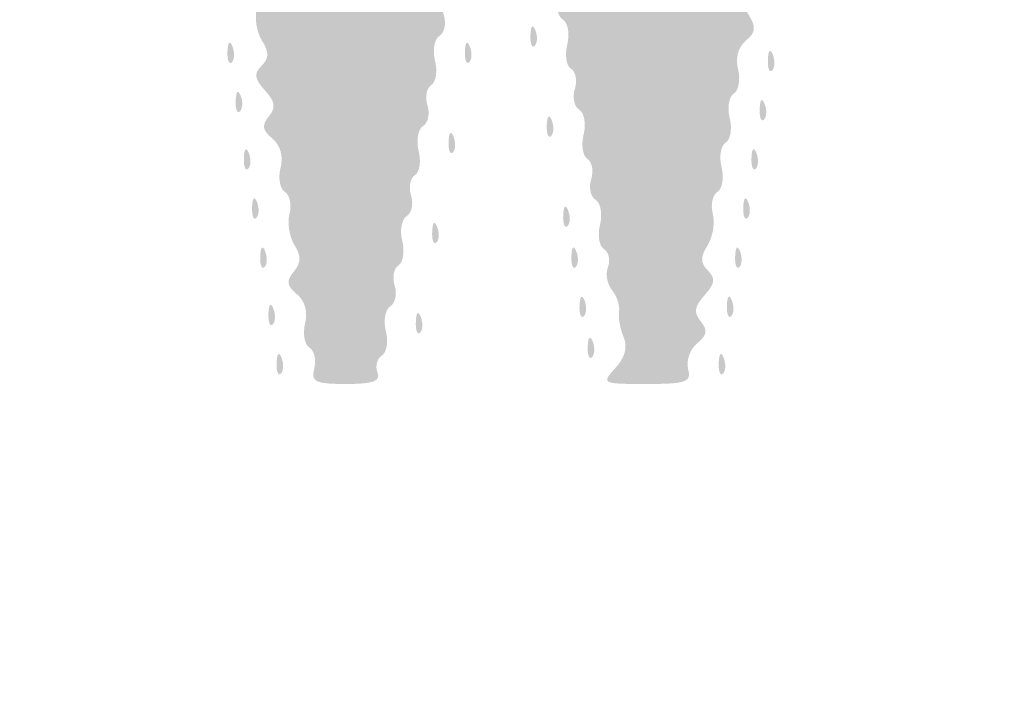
# Model space of a CAD drawing. Header units: inches. Extents: x -0.5 to 0.5, y -0.25 to 0.25.
# Tile 6 of 11: x 0.0116 to 0.122, y -0.0002 to 0.0757. Entities that reach past the tile are written whole.
import ezdxf

# ---------------------------------------------------------------- set-up
doc = ezdxf.new("R2010")
doc.units = ezdxf.units.IN
doc.header["$MEASUREMENT"] = 0

msp = doc.modelspace()

# ---------------------------------------------------------------- hatches: boundary and pattern name
h = msp.add_hatch(color=7)
edge = h.paths.add_edge_path()
edge.add_spline(control_points=[(-0.46522, -0.24908), (-0.47266, -0.2476), (-0.48297, -0.24249), (-0.48681, -0.23839), (-0.49057, -0.23437), (-0.49569, -0.22686), (-0.49702, -0.22339), (-0.49989, -0.21596), (-0.5, -0.2079), (-0.5, 0.00094), (-0.5, 0.2072), (-0.49996, 0.21178), (-0.4982, 0.21866), (-0.49593, 0.22754), (-0.4931, 0.23237), (-0.48643, 0.23873), (-0.48005, 0.24482), (-0.47723, 0.24635), (-0.46815, 0.24868), (-0.46129, 0.25043), (-0.45375, 0.25046), (0.00074, 0.25046)], knot_values=[0, 0, 0, 0, 1, 1, 1, 2, 2, 2, 3, 3, 3, 4, 4, 4, 5, 5, 5, 6, 6, 6, 7, 7, 7, 7], degree=3, periodic=0)
edge.add_line((0.00074, 0.25046), (0.46265, 0.25046))
edge.add_line((0.46265, 0.25046), (0.46917, 0.24853))
edge.add_spline(control_points=[(0.46917, 0.24853), (0.4773, 0.24613), (0.48082, 0.24409), (0.48697, 0.23816), (0.49323, 0.23214), (0.49598, 0.22736), (0.4982, 0.21866), (0.49996, 0.21178), (0.5, 0.2072), (0.5, 0.00108), (0.5, -0.14844), (0.49971, -0.21123), (0.49899, -0.21552), (0.497, -0.22734), (0.4885, -0.23878), (0.47725, -0.24478), (0.46574, -0.25092), (0.50412, -0.25047), (-0.00077, -0.25037), (-0.37541, -0.2503), (-0.46028, -0.25007), (-0.46522, -0.24908)], knot_values=[0, 0, 0, 0, 1, 1, 1, 2, 2, 2, 3, 3, 3, 4, 4, 4, 5, 5, 5, 6, 6, 6, 7, 7, 7, 7], degree=3, periodic=0)
edge = h.paths.add_edge_path(flags=0)
edge.add_spline(control_points=[(0.46463, -0.24729), (0.47266, -0.24575), (0.48109, -0.24159), (0.48619, -0.23664), (0.49125, -0.23173), (0.49595, -0.22268), (0.49715, -0.21552), (0.49787, -0.21123), (0.49817, -0.14844), (0.49817, 0.00108), (0.49817, 0.2072), (0.49813, 0.21178), (0.49637, 0.21866), (0.49422, 0.22705), (0.49138, 0.23217), (0.48605, 0.23724), (0.48079, 0.24226), (0.47697, 0.2444), (0.46917, 0.2467)], knot_values=[0, 0, 0, 0, 1, 1, 1, 2, 2, 2, 3, 3, 3, 4, 4, 4, 5, 5, 5, 6, 6, 6, 6], degree=3, periodic=0)
edge.add_line((0.46917, 0.2467), (0.46265, 0.24862))
edge.add_line((0.46265, 0.24862), (0.00074, 0.24862))
edge.add_spline(control_points=[(0.00074, 0.24862), (-0.45375, 0.24862), (-0.46129, 0.2486), (-0.46815, 0.24684), (-0.47691, 0.2446), (-0.47991, 0.24304), (-0.48544, 0.23788), (-0.4912, 0.23248), (-0.49416, 0.22728), (-0.49637, 0.21866), (-0.49813, 0.21178), (-0.49817, 0.2072), (-0.49817, 0.00094), (-0.49817, -0.2079), (-0.49806, -0.21596), (-0.49519, -0.22339), (-0.49403, -0.2264), (-0.48897, -0.23406), (-0.48589, -0.23748), (-0.48296, -0.24073), (-0.47204, -0.24589), (-0.46522, -0.24725), (-0.46028, -0.24823), (-0.37541, -0.24847), (-0.00077, -0.24854), (0.39723, -0.24861), (0.45856, -0.24845), (0.46463, -0.24729)], knot_values=[0, 0, 0, 0, 1, 1, 1, 2, 2, 2, 3, 3, 3, 4, 4, 4, 5, 5, 5, 6, 6, 6, 7, 7, 7, 8, 8, 8, 9, 9, 9, 9], degree=3, periodic=0)
h = msp.add_hatch(color=7)
edge = h.paths.add_edge_path()
edge.add_spline(control_points=[(0.04466, 0.03659), (0.04491, 0.03755), (0.04466, 0.0386), (0.04411, 0.03894), (0.04356, 0.03928), (0.04335, 0.0405), (0.04363, 0.04164), (0.04396, 0.04294), (0.04361, 0.04416), (0.04271, 0.04491), (0.04156, 0.04587), (0.04149, 0.04639), (0.04236, 0.04744), (0.04319, 0.04844), (0.04321, 0.04919), (0.04243, 0.05043), (0.04187, 0.05134), (0.04162, 0.05291), (0.04188, 0.05392), (0.04215, 0.05493), (0.04191, 0.05603), (0.04136, 0.05637), (0.04081, 0.05671), (0.04059, 0.05793), (0.04088, 0.05907), (0.04121, 0.06037), (0.04086, 0.0616), (0.03996, 0.06235), (0.03884, 0.06327), (0.03875, 0.06384), (0.03956, 0.06482), (0.04038, 0.0658), (0.04028, 0.06647), (0.03913, 0.06774), (0.03796, 0.06903), (0.03788, 0.06962), (0.03875, 0.07049), (0.0396, 0.07134), (0.03961, 0.07201), (0.0388, 0.07331), (0.03821, 0.07425), (0.03795, 0.07584), (0.03821, 0.07685), (0.03848, 0.07787), (0.03824, 0.07897), (0.03769, 0.07931), (0.03714, 0.07965), (0.03692, 0.08086), (0.03721, 0.08201), (0.03753, 0.08328), (0.0372, 0.08453), (0.03634, 0.08524), (0.03524, 0.08615), (0.03517, 0.08675), (0.036, 0.08808), (0.03678, 0.08934), (0.03678, 0.09007), (0.03599, 0.09103), (0.03541, 0.09173), (0.03516, 0.09316), (0.03544, 0.09421), (0.03571, 0.09526), (0.03549, 0.0964), (0.03494, 0.09674), (0.03439, 0.09708), (0.03417, 0.09829), (0.03446, 0.09944), (0.03478, 0.10071), (0.03444, 0.10196), (0.03359, 0.10267), (0.03249, 0.10358), (0.03242, 0.10419), (0.03324, 0.10551), (0.03403, 0.10677), (0.03403, 0.10751), (0.03324, 0.10846), (0.03266, 0.10916), (0.03241, 0.11059), (0.03269, 0.11164), (0.03296, 0.11269), (0.03274, 0.11383), (0.03219, 0.11417), (0.03164, 0.11451), (0.03142, 0.11573), (0.03171, 0.11687), (0.03203, 0.11814), (0.03169, 0.11939), (0.03083, 0.1201), (0.02974, 0.12101), (0.02966, 0.12162), (0.03049, 0.12294), (0.03128, 0.1242), (0.03128, 0.12494), (0.03049, 0.12589), (0.02991, 0.12659), (0.02966, 0.12802), (0.02993, 0.12907), (0.03021, 0.13012), (0.02998, 0.13126), (0.02943, 0.1316), (0.02888, 0.13194), (0.02867, 0.13316), (0.02895, 0.1343), (0.02928, 0.13558), (0.02894, 0.13682), (0.02808, 0.13753), (0.02698, 0.13845), (0.02691, 0.13904), (0.02775, 0.14039), (0.02861, 0.14177), (0.02849, 0.14246), (0.02711, 0.14399), (0.02541, 0.14586), (0.02542, 0.14587), (0.03002, 0.14587), (0.03508, 0.14587), (0.03691, 0.14458), (0.03612, 0.14157), (0.03585, 0.14052), (0.03607, 0.13938), (0.03662, 0.13904), (0.03717, 0.1387), (0.03738, 0.13746), (0.03708, 0.13628), (0.03679, 0.13511), (0.037, 0.13387), (0.03754, 0.13353), (0.03809, 0.13319), (0.0383, 0.13198), (0.03802, 0.13084), (0.0377, 0.12956), (0.03803, 0.12832), (0.03889, 0.12761), (0.03999, 0.1267), (0.04006, 0.12609), (0.03923, 0.12477), (0.03844, 0.1235), (0.03845, 0.12277), (0.03924, 0.12182), (0.03982, 0.12112), (0.04007, 0.11969), (0.03979, 0.11863), (0.03951, 0.11758), (0.03974, 0.11644), (0.04029, 0.1161), (0.04084, 0.11576), (0.04106, 0.11455), (0.04077, 0.11341), (0.04045, 0.11213), (0.04079, 0.11089), (0.04164, 0.11017), (0.04274, 0.10926), (0.04281, 0.10866), (0.04199, 0.10734), (0.0412, 0.10607), (0.0412, 0.10534), (0.04199, 0.10438), (0.04257, 0.10369), (0.04282, 0.10225), (0.04254, 0.1012), (0.04227, 0.10015), (0.04249, 0.09901), (0.04304, 0.09867), (0.04359, 0.09833), (0.0438, 0.09709), (0.04351, 0.09592), (0.04321, 0.09474), (0.04342, 0.0935), (0.04397, 0.09316), (0.04451, 0.09282), (0.04473, 0.09163), (0.04445, 0.09052), (0.04409, 0.08909), (0.04464, 0.08783), (0.04628, 0.08628)], knot_values=[0, 0, 0, 0, 1, 1, 1, 2, 2, 2, 3, 3, 3, 4, 4, 4, 5, 5, 5, 6, 6, 6, 7, 7, 7, 8, 8, 8, 9, 9, 9, 10, 10, 10, 11, 11, 11, 12, 12, 12, 13, 13, 13, 14, 14, 14, 15, 15, 15, 16, 16, 16, 17, 17, 17, 18, 18, 18, 19, 19, 19, 20, 20, 20, 21, 21, 21, 22, 22, 22, 23, 23, 23, 24, 24, 24, 25, 25, 25, 26, 26, 26, 27, 27, 27, 28, 28, 28, 29, 29, 29, 30, 30, 30, 31, 31, 31, 32, 32, 32, 33, 33, 33, 34, 34, 34, 35, 35, 35, 36, 36, 36, 37, 37, 37, 38, 38, 38, 39, 39, 39, 40, 40, 40, 41, 41, 41, 42, 42, 42, 43, 43, 43, 44, 44, 44, 45, 45, 45, 46, 46, 46, 47, 47, 47, 48, 48, 48, 49, 49, 49, 50, 50, 50, 51, 51, 51, 52, 52, 52, 53, 53, 53, 54, 54, 54, 55, 55, 55, 56, 56, 56, 57, 57, 57, 58, 58, 58, 58], degree=3, periodic=0)
edge.add_line((0.04628, 0.08628), (0.04862, 0.08408))
edge.add_line((0.04862, 0.08408), (0.05093, 0.08625))
edge.add_spline(control_points=[(0.05093, 0.08625), (0.05235, 0.08758), (0.05304, 0.08902), (0.05272, 0.09), (0.05245, 0.09087), (0.05268, 0.09187), (0.05325, 0.09222), (0.05381, 0.09257), (0.05404, 0.09382), (0.05374, 0.095), (0.05345, 0.09617), (0.05365, 0.09741), (0.05419, 0.09774), (0.05473, 0.09808), (0.05493, 0.09898), (0.05463, 0.09975), (0.05434, 0.10052), (0.05456, 0.10171), (0.05513, 0.1024), (0.0557, 0.10308), (0.05593, 0.10426), (0.05565, 0.105), (0.05536, 0.10575), (0.05555, 0.10663), (0.05608, 0.10695), (0.0566, 0.10727), (0.05679, 0.1085), (0.05649, 0.10968), (0.0562, 0.11085), (0.05639, 0.11208), (0.05691, 0.11241), (0.05744, 0.11273), (0.05763, 0.11375), (0.05734, 0.11468), (0.05705, 0.1156), (0.05727, 0.11665), (0.05784, 0.117), (0.0584, 0.11735), (0.05862, 0.11859), (0.05833, 0.11977), (0.05803, 0.12094), (0.05823, 0.12218), (0.05877, 0.12251), (0.05932, 0.12285), (0.05952, 0.12375), (0.05922, 0.12452), (0.05893, 0.12529), (0.05915, 0.12648), (0.05972, 0.12717), (0.06029, 0.12786), (0.06052, 0.12903), (0.06023, 0.12978), (0.05995, 0.13052), (0.06014, 0.1314), (0.06066, 0.13172), (0.06119, 0.13205), (0.06138, 0.13327), (0.06108, 0.13445), (0.06079, 0.13562), (0.06099, 0.13686), (0.06154, 0.1372), (0.06209, 0.13754), (0.06234, 0.1386), (0.06209, 0.13955), (0.06184, 0.1405), (0.06205, 0.14154), (0.06255, 0.14185), (0.06305, 0.14216), (0.06326, 0.14319), (0.06301, 0.14414), (0.06265, 0.14552), (0.06306, 0.14587), (0.065, 0.14587), (0.06767, 0.14587), (0.07002, 0.14312), (0.06919, 0.14095), (0.06891, 0.14023), (0.06912, 0.13936), (0.06967, 0.13903), (0.07021, 0.13869), (0.07041, 0.13746), (0.07011, 0.13628), (0.06982, 0.13511), (0.07002, 0.13387), (0.07057, 0.13353), (0.07112, 0.13319), (0.07132, 0.13195), (0.07103, 0.13078), (0.07073, 0.1296), (0.07096, 0.12835), (0.07152, 0.128), (0.07209, 0.12765), (0.07231, 0.12661), (0.07202, 0.12569), (0.07173, 0.12476), (0.07192, 0.12374), (0.07244, 0.12342), (0.07297, 0.12309), (0.07316, 0.12186), (0.07286, 0.12069), (0.07257, 0.11951), (0.07278, 0.11827), (0.07332, 0.11793), (0.07387, 0.1176), (0.07408, 0.11636), (0.07378, 0.11518), (0.07349, 0.11401), (0.07367, 0.11278), (0.0742, 0.11246), (0.07472, 0.11213), (0.07491, 0.11126), (0.07463, 0.11051), (0.07434, 0.10976), (0.07457, 0.10859), (0.07514, 0.1079), (0.07571, 0.10722), (0.07592, 0.10598), (0.0756, 0.10515), (0.07528, 0.10432), (0.07549, 0.10308), (0.07606, 0.1024), (0.07663, 0.10171), (0.07685, 0.10052), (0.07656, 0.09975), (0.07626, 0.09898), (0.07646, 0.09808), (0.07701, 0.09774), (0.07755, 0.09741), (0.07775, 0.09617), (0.07745, 0.095), (0.07716, 0.09382), (0.07738, 0.09257), (0.07794, 0.09222), (0.07851, 0.09187), (0.07871, 0.09076), (0.07839, 0.08975), (0.078, 0.08852), (0.0785, 0.08718), (0.0799, 0.08569)], knot_values=[0, 0, 0, 0, 1, 1, 1, 2, 2, 2, 3, 3, 3, 4, 4, 4, 5, 5, 5, 6, 6, 6, 7, 7, 7, 8, 8, 8, 9, 9, 9, 10, 10, 10, 11, 11, 11, 12, 12, 12, 13, 13, 13, 14, 14, 14, 15, 15, 15, 16, 16, 16, 17, 17, 17, 18, 18, 18, 19, 19, 19, 20, 20, 20, 21, 21, 21, 22, 22, 22, 23, 23, 23, 24, 24, 24, 25, 25, 25, 26, 26, 26, 27, 27, 27, 28, 28, 28, 29, 29, 29, 30, 30, 30, 31, 31, 31, 32, 32, 32, 33, 33, 33, 34, 34, 34, 35, 35, 35, 36, 36, 36, 37, 37, 37, 38, 38, 38, 39, 39, 39, 40, 40, 40, 41, 41, 41, 42, 42, 42, 43, 43, 43, 44, 44, 44, 45, 45, 45, 46, 46, 46, 46], degree=3, periodic=0)
edge.add_line((0.0799, 0.08569), (0.08199, 0.08347))
edge.add_line((0.08199, 0.08347), (0.08462, 0.08599))
edge.add_spline(control_points=[(0.08462, 0.08599), (0.0865, 0.08779), (0.0871, 0.08908), (0.08674, 0.09053), (0.08646, 0.09164), (0.08668, 0.09282), (0.08723, 0.09316), (0.08777, 0.0935), (0.08798, 0.09474), (0.08769, 0.09592), (0.08739, 0.09709), (0.0876, 0.09833), (0.08814, 0.09867), (0.08869, 0.09901), (0.0889, 0.10024), (0.0886, 0.10142), (0.08831, 0.1026), (0.08851, 0.10383), (0.08906, 0.10417), (0.08961, 0.10451), (0.08982, 0.10575), (0.08952, 0.10692), (0.08923, 0.1081), (0.08943, 0.10934), (0.08998, 0.10968), (0.09053, 0.11002), (0.09073, 0.11125), (0.09044, 0.11243), (0.09014, 0.1136), (0.09035, 0.11484), (0.0909, 0.11518), (0.09144, 0.11552), (0.09165, 0.11676), (0.09136, 0.11793), (0.09106, 0.11911), (0.09127, 0.12035), (0.09181, 0.12069), (0.09236, 0.12102), (0.09257, 0.12226), (0.09227, 0.12344), (0.09198, 0.12461), (0.09218, 0.12585), (0.09273, 0.12619), (0.09328, 0.12653), (0.09349, 0.12777), (0.09319, 0.12894), (0.0929, 0.13012), (0.0931, 0.13136), (0.09365, 0.1317), (0.0942, 0.13203), (0.0944, 0.13327), (0.09411, 0.13445), (0.09381, 0.13562), (0.09402, 0.13686), (0.09457, 0.1372), (0.09512, 0.13754), (0.09537, 0.1386), (0.09512, 0.13955), (0.09487, 0.1405), (0.09514, 0.14231), (0.09573, 0.14357), (0.09655, 0.14535), (0.09748, 0.14586), (0.0999, 0.14586), (0.10395, 0.14587), (0.10603, 0.1434), (0.10393, 0.14107), (0.10283, 0.13985), (0.10274, 0.13919), (0.10355, 0.13821), (0.10437, 0.13723), (0.10428, 0.13666), (0.10316, 0.13574), (0.10226, 0.13499), (0.10191, 0.13376), (0.10224, 0.13246), (0.10252, 0.13132), (0.10231, 0.13011), (0.10176, 0.12977), (0.10122, 0.12943), (0.10101, 0.1282), (0.10131, 0.12702), (0.1016, 0.12584), (0.10139, 0.1246), (0.10084, 0.12426), (0.10029, 0.12392), (0.10006, 0.12282), (0.10032, 0.12181), (0.10058, 0.1208), (0.10032, 0.1192), (0.09974, 0.11827), (0.09892, 0.11696), (0.09893, 0.1163), (0.09978, 0.11545), (0.10065, 0.11458), (0.10057, 0.11398), (0.0994, 0.11269), (0.09826, 0.11142), (0.09816, 0.11075), (0.09897, 0.10977), (0.09978, 0.10879), (0.09969, 0.10822), (0.09858, 0.1073), (0.09767, 0.10655), (0.09733, 0.10532), (0.09765, 0.10402), (0.09794, 0.10288), (0.09772, 0.10167), (0.09718, 0.10133), (0.09663, 0.10099), (0.09642, 0.09976), (0.09672, 0.09858), (0.09701, 0.0974), (0.09681, 0.09617), (0.09626, 0.09583), (0.09571, 0.09549), (0.09551, 0.09425), (0.0958, 0.09308), (0.0961, 0.0919), (0.09589, 0.09066), (0.09534, 0.09032), (0.09479, 0.08998), (0.09459, 0.08875), (0.09488, 0.08757), (0.09518, 0.0864), (0.09497, 0.08516), (0.09442, 0.08482), (0.09387, 0.08447), (0.09364, 0.08334), (0.09392, 0.08228), (0.09419, 0.08123), (0.09394, 0.0798), (0.09337, 0.0791), (0.09257, 0.07815), (0.09257, 0.07741), (0.09336, 0.07615), (0.09419, 0.07483), (0.09412, 0.07422), (0.09302, 0.07331), (0.09216, 0.0726), (0.09183, 0.07136), (0.09215, 0.07008), (0.09243, 0.06894), (0.09222, 0.06773), (0.09167, 0.06739), (0.09112, 0.06705), (0.09092, 0.06581), (0.09121, 0.06464), (0.09151, 0.06346), (0.0913, 0.06222), (0.09075, 0.06188), (0.09021, 0.06154), (0.09, 0.06031), (0.0903, 0.05913), (0.09059, 0.05795), (0.09038, 0.05671), (0.08983, 0.05637), (0.08928, 0.05603), (0.08905, 0.05493), (0.08931, 0.05392), (0.08958, 0.05291), (0.08931, 0.05131), (0.08873, 0.05038), (0.08791, 0.04907), (0.08792, 0.04841), (0.08877, 0.04756), (0.08964, 0.04669), (0.08956, 0.04609), (0.08839, 0.0448), (0.08725, 0.04353), (0.08715, 0.04286), (0.08796, 0.04188), (0.08877, 0.0409), (0.08868, 0.04033), (0.08756, 0.03941), (0.08676, 0.03874), (0.08631, 0.03745), (0.08655, 0.03653), (0.08693, 0.03507), (0.08636, 0.03486), (0.08188, 0.03486), (0.07687, 0.03486), (0.07681, 0.03489), (0.07841, 0.03666), (0.07949, 0.03785), (0.0798, 0.03902), (0.07932, 0.0401), (0.07893, 0.04101), (0.0787, 0.04229), (0.07881, 0.04296), (0.07892, 0.04363), (0.07857, 0.04471), (0.07802, 0.04536), (0.07748, 0.04602), (0.07727, 0.04719), (0.07757, 0.04796), (0.07787, 0.04873), (0.07766, 0.04963), (0.07712, 0.04996), (0.07658, 0.0503), (0.07638, 0.05153), (0.07668, 0.05271), (0.07697, 0.05388), (0.07675, 0.05513), (0.07618, 0.05548), (0.07562, 0.05583), (0.07539, 0.05687), (0.07569, 0.0578), (0.07598, 0.05872), (0.07579, 0.05975), (0.07526, 0.06007), (0.07474, 0.0604), (0.07455, 0.06162), (0.07484, 0.0628), (0.07514, 0.06398), (0.07491, 0.06522), (0.07435, 0.06557), (0.07378, 0.06592), (0.07356, 0.06697), (0.07385, 0.06789), (0.07415, 0.06881), (0.07396, 0.06984), (0.07343, 0.07016), (0.0729, 0.07049), (0.07271, 0.07172), (0.07301, 0.07289), (0.0733, 0.07407), (0.07308, 0.07532), (0.07251, 0.07567), (0.07195, 0.07602), (0.07173, 0.07706), (0.07202, 0.07798), (0.07231, 0.07891), (0.07211, 0.07994), (0.07156, 0.08028), (0.07101, 0.08061), (0.07082, 0.08168), (0.07112, 0.08264), (0.07143, 0.0836), (0.07135, 0.08491), (0.07095, 0.08554), (0.07055, 0.08618), (0.07015, 0.08786), (0.07008, 0.08928), (0.07, 0.0907), (0.06899, 0.09287), (0.06783, 0.0941)], knot_values=[0, 0, 0, 0, 1, 1, 1, 2, 2, 2, 3, 3, 3, 4, 4, 4, 5, 5, 5, 6, 6, 6, 7, 7, 7, 8, 8, 8, 9, 9, 9, 10, 10, 10, 11, 11, 11, 12, 12, 12, 13, 13, 13, 14, 14, 14, 15, 15, 15, 16, 16, 16, 17, 17, 17, 18, 18, 18, 19, 19, 19, 20, 20, 20, 21, 21, 21, 22, 22, 22, 23, 23, 23, 24, 24, 24, 25, 25, 25, 26, 26, 26, 27, 27, 27, 28, 28, 28, 29, 29, 29, 30, 30, 30, 31, 31, 31, 32, 32, 32, 33, 33, 33, 34, 34, 34, 35, 35, 35, 36, 36, 36, 37, 37, 37, 38, 38, 38, 39, 39, 39, 40, 40, 40, 41, 41, 41, 42, 42, 42, 43, 43, 43, 44, 44, 44, 45, 45, 45, 46, 46, 46, 47, 47, 47, 48, 48, 48, 49, 49, 49, 50, 50, 50, 51, 51, 51, 52, 52, 52, 53, 53, 53, 54, 54, 54, 55, 55, 55, 56, 56, 56, 57, 57, 57, 58, 58, 58, 59, 59, 59, 60, 60, 60, 61, 61, 61, 62, 62, 62, 63, 63, 63, 64, 64, 64, 65, 65, 65, 66, 66, 66, 67, 67, 67, 68, 68, 68, 69, 69, 69, 70, 70, 70, 71, 71, 71, 72, 72, 72, 73, 73, 73, 74, 74, 74, 75, 75, 75, 76, 76, 76, 77, 77, 77, 78, 78, 78, 79, 79, 79, 80, 80, 80, 81, 81, 81, 82, 82, 82, 82], degree=3, periodic=0)
edge.add_line((0.06783, 0.0941), (0.06573, 0.09634))
edge.add_line((0.06573, 0.09634), (0.06359, 0.09433))
edge.add_spline(control_points=[(0.06359, 0.09433), (0.06229, 0.09311), (0.06165, 0.0917), (0.06196, 0.09073), (0.06223, 0.08986), (0.06201, 0.08887), (0.06147, 0.08853), (0.06092, 0.08819), (0.06072, 0.08716), (0.06101, 0.08624), (0.0613, 0.08531), (0.06108, 0.08427), (0.06051, 0.08392), (0.05995, 0.08357), (0.05973, 0.08232), (0.06002, 0.08115), (0.06032, 0.07997), (0.06013, 0.07875), (0.0596, 0.07842), (0.05907, 0.07809), (0.05888, 0.07707), (0.05917, 0.07615), (0.05947, 0.07522), (0.05924, 0.07418), (0.05868, 0.07383), (0.05811, 0.07348), (0.05789, 0.07223), (0.05819, 0.07106), (0.05848, 0.06988), (0.05829, 0.06865), (0.05776, 0.06833), (0.05724, 0.068), (0.05705, 0.06698), (0.05734, 0.06606), (0.05763, 0.06513), (0.05741, 0.06409), (0.05684, 0.06374), (0.05628, 0.06339), (0.05606, 0.06214), (0.05635, 0.06097), (0.05665, 0.05979), (0.05646, 0.05856), (0.05593, 0.05824), (0.0554, 0.05791), (0.05521, 0.05689), (0.0555, 0.05596), (0.0558, 0.05504), (0.05557, 0.054), (0.05501, 0.05365), (0.05444, 0.0533), (0.05422, 0.05205), (0.05452, 0.05087), (0.05481, 0.0497), (0.05462, 0.04847), (0.05409, 0.04814), (0.05357, 0.04782), (0.05338, 0.0468), (0.05367, 0.04587), (0.05396, 0.04495), (0.05374, 0.0439), (0.05317, 0.04356), (0.05261, 0.04321), (0.05239, 0.04196), (0.05268, 0.04078), (0.05298, 0.03961), (0.05278, 0.03837), (0.05223, 0.03804), (0.05169, 0.0377), (0.05147, 0.03685), (0.05174, 0.03615), (0.05212, 0.03517), (0.05128, 0.03486), (0.04822, 0.03486), (0.04474, 0.03486), (0.04427, 0.03509), (0.04466, 0.03659)], knot_values=[0, 0, 0, 0, 1, 1, 1, 2, 2, 2, 3, 3, 3, 4, 4, 4, 5, 5, 5, 6, 6, 6, 7, 7, 7, 8, 8, 8, 9, 9, 9, 10, 10, 10, 11, 11, 11, 12, 12, 12, 13, 13, 13, 14, 14, 14, 15, 15, 15, 16, 16, 16, 17, 17, 17, 18, 18, 18, 19, 19, 19, 20, 20, 20, 21, 21, 21, 22, 22, 22, 23, 23, 23, 24, 24, 24, 25, 25, 25, 25], degree=3, periodic=0)
h = msp.add_hatch(color=7)
edge = h.paths.add_edge_path()
edge.add_spline(control_points=[(0.06888, 0.07393), (0.06892, 0.075), (0.06914, 0.07522), (0.06943, 0.07448), (0.0697, 0.07382), (0.06967, 0.07303), (0.06936, 0.07273), (0.06906, 0.07242), (0.06884, 0.07296), (0.06888, 0.07393)], knot_values=[0, 0, 0, 0, 1, 1, 1, 2, 2, 2, 3, 3, 3, 3], degree=3, periodic=0)
h = msp.add_hatch(color=7)
edge = h.paths.add_edge_path()
edge.add_spline(control_points=[(0.03493, 0.07209), (0.03498, 0.07316), (0.0352, 0.07338), (0.03549, 0.07265), (0.03575, 0.07199), (0.03572, 0.0712), (0.03542, 0.07089), (0.03511, 0.07059), (0.03489, 0.07113), (0.03493, 0.07209)], knot_values=[0, 0, 0, 0, 1, 1, 1, 2, 2, 2, 3, 3, 3, 3], degree=3, periodic=0)
h = msp.add_hatch(color=7)
edge = h.paths.add_edge_path()
edge.add_spline(control_points=[(0.06154, 0.07209), (0.06158, 0.07316), (0.0618, 0.07338), (0.06209, 0.07265), (0.06236, 0.07199), (0.06233, 0.0712), (0.06202, 0.07089), (0.06172, 0.07059), (0.0615, 0.07113), (0.06154, 0.07209)], knot_values=[0, 0, 0, 0, 1, 1, 1, 2, 2, 2, 3, 3, 3, 3], degree=3, periodic=0)
h = msp.add_hatch(color=7)
edge = h.paths.add_edge_path()
edge.add_spline(control_points=[(0.09549, 0.07118), (0.09553, 0.07225), (0.09575, 0.07246), (0.09604, 0.07173), (0.0963, 0.07107), (0.09627, 0.07028), (0.09597, 0.06997), (0.09566, 0.06967), (0.09545, 0.07021), (0.09549, 0.07118)], knot_values=[0, 0, 0, 0, 1, 1, 1, 2, 2, 2, 3, 3, 3, 3], degree=3, periodic=0)
h = msp.add_hatch(color=7)
edge = h.paths.add_edge_path()
edge.add_spline(control_points=[(0.03585, 0.06659), (0.0359, 0.06766), (0.03611, 0.06788), (0.03641, 0.06714), (0.03667, 0.06648), (0.03664, 0.06569), (0.03633, 0.06539), (0.03603, 0.06508), (0.03581, 0.06562), (0.03585, 0.06659)], knot_values=[0, 0, 0, 0, 1, 1, 1, 2, 2, 2, 3, 3, 3, 3], degree=3, periodic=0)
h = msp.add_hatch(color=7)
edge = h.paths.add_edge_path()
edge.add_spline(control_points=[(0.09457, 0.06567), (0.09461, 0.06674), (0.09483, 0.06696), (0.09512, 0.06623), (0.09539, 0.06556), (0.09535, 0.06477), (0.09505, 0.06447), (0.09474, 0.06416), (0.09453, 0.06471), (0.09457, 0.06567)], knot_values=[0, 0, 0, 0, 1, 1, 1, 2, 2, 2, 3, 3, 3, 3], degree=3, periodic=0)
h = msp.add_hatch(color=7)
edge = h.paths.add_edge_path()
edge.add_spline(control_points=[(0.07071, 0.06384), (0.07076, 0.06491), (0.07098, 0.06512), (0.07127, 0.06439), (0.07153, 0.06373), (0.0715, 0.06294), (0.0712, 0.06263), (0.07089, 0.06233), (0.07067, 0.06287), (0.07071, 0.06384)], knot_values=[0, 0, 0, 0, 1, 1, 1, 2, 2, 2, 3, 3, 3, 3], degree=3, periodic=0)
h = msp.add_hatch(color=7)
edge = h.paths.add_edge_path()
edge.add_spline(control_points=[(0.05971, 0.062), (0.05975, 0.06307), (0.05997, 0.06329), (0.06026, 0.06256), (0.06052, 0.0619), (0.06049, 0.0611), (0.06019, 0.0608), (0.05988, 0.06049), (0.05967, 0.06104), (0.05971, 0.062)], knot_values=[0, 0, 0, 0, 1, 1, 1, 2, 2, 2, 3, 3, 3, 3], degree=3, periodic=0)
h = msp.add_hatch(color=7)
edge = h.paths.add_edge_path()
edge.add_spline(control_points=[(0.03677, 0.06017), (0.03681, 0.06124), (0.03703, 0.06145), (0.03732, 0.06072), (0.03759, 0.06006), (0.03756, 0.05927), (0.03725, 0.05896), (0.03695, 0.05866), (0.03673, 0.0592), (0.03677, 0.06017)], knot_values=[0, 0, 0, 0, 1, 1, 1, 2, 2, 2, 3, 3, 3, 3], degree=3, periodic=0)
h = msp.add_hatch(color=7)
edge = h.paths.add_edge_path()
edge.add_spline(control_points=[(0.09365, 0.06017), (0.09369, 0.06124), (0.09391, 0.06145), (0.0942, 0.06072), (0.09447, 0.06006), (0.09444, 0.05927), (0.09413, 0.05896), (0.09383, 0.05866), (0.09361, 0.0592), (0.09365, 0.06017)], knot_values=[0, 0, 0, 0, 1, 1, 1, 2, 2, 2, 3, 3, 3, 3], degree=3, periodic=0)
h = msp.add_hatch(color=7)
edge = h.paths.add_edge_path()
edge.add_spline(control_points=[(0.03769, 0.05466), (0.03773, 0.05573), (0.03795, 0.05595), (0.03824, 0.05522), (0.03851, 0.05456), (0.03847, 0.05376), (0.03817, 0.05346), (0.03786, 0.05315), (0.03765, 0.0537), (0.03769, 0.05466)], knot_values=[0, 0, 0, 0, 1, 1, 1, 2, 2, 2, 3, 3, 3, 3], degree=3, periodic=0)
h = msp.add_hatch(color=7)
edge = h.paths.add_edge_path()
edge.add_spline(control_points=[(0.09273, 0.05466), (0.09278, 0.05573), (0.09299, 0.05595), (0.09329, 0.05522), (0.09355, 0.05456), (0.09352, 0.05376), (0.09321, 0.05346), (0.09291, 0.05315), (0.09269, 0.0537), (0.09273, 0.05466)], knot_values=[0, 0, 0, 0, 1, 1, 1, 2, 2, 2, 3, 3, 3, 3], degree=3, periodic=0)
h = msp.add_hatch(color=7)
edge = h.paths.add_edge_path()
edge.add_spline(control_points=[(0.07255, 0.05375), (0.07259, 0.05481), (0.07281, 0.05503), (0.0731, 0.0543), (0.07337, 0.05364), (0.07334, 0.05285), (0.07303, 0.05254), (0.07273, 0.05224), (0.07251, 0.05278), (0.07255, 0.05375)], knot_values=[0, 0, 0, 0, 1, 1, 1, 2, 2, 2, 3, 3, 3, 3], degree=3, periodic=0)
h = msp.add_hatch(color=7)
edge = h.paths.add_edge_path()
edge.add_spline(control_points=[(0.05787, 0.05191), (0.05791, 0.05298), (0.05813, 0.0532), (0.05842, 0.05247), (0.05869, 0.0518), (0.05866, 0.05101), (0.05835, 0.05071), (0.05805, 0.0504), (0.05783, 0.05094), (0.05787, 0.05191)], knot_values=[0, 0, 0, 0, 1, 1, 1, 2, 2, 2, 3, 3, 3, 3], degree=3, periodic=0)
h = msp.add_hatch(color=7)
edge = h.paths.add_edge_path()
edge.add_spline(control_points=[(0.0386, 0.04916), (0.03865, 0.05023), (0.03887, 0.05045), (0.03916, 0.04971), (0.03942, 0.04905), (0.03939, 0.04826), (0.03909, 0.04795), (0.03878, 0.04765), (0.03856, 0.04819), (0.0386, 0.04916)], knot_values=[0, 0, 0, 0, 1, 1, 1, 2, 2, 2, 3, 3, 3, 3], degree=3, periodic=0)
h = msp.add_hatch(color=7)
edge = h.paths.add_edge_path()
edge.add_spline(control_points=[(0.07347, 0.04916), (0.07351, 0.05023), (0.07373, 0.05045), (0.07402, 0.04971), (0.07429, 0.04905), (0.07425, 0.04826), (0.07395, 0.04795), (0.07364, 0.04765), (0.07343, 0.04819), (0.07347, 0.04916)], knot_values=[0, 0, 0, 0, 1, 1, 1, 2, 2, 2, 3, 3, 3, 3], degree=3, periodic=0)
h = msp.add_hatch(color=7)
edge = h.paths.add_edge_path()
edge.add_spline(control_points=[(0.09182, 0.04916), (0.09186, 0.05023), (0.09208, 0.05045), (0.09237, 0.04971), (0.09263, 0.04905), (0.0926, 0.04826), (0.0923, 0.04795), (0.09199, 0.04765), (0.09178, 0.04819), (0.09182, 0.04916)], knot_values=[0, 0, 0, 0, 1, 1, 1, 2, 2, 2, 3, 3, 3, 3], degree=3, periodic=0)
h = msp.add_hatch(color=7)
edge = h.paths.add_edge_path()
edge.add_spline(control_points=[(0.07438, 0.04365), (0.07443, 0.04472), (0.07465, 0.04494), (0.07494, 0.04421), (0.0752, 0.04355), (0.07517, 0.04276), (0.07487, 0.04245), (0.07456, 0.04215), (0.07434, 0.04269), (0.07438, 0.04365)], knot_values=[0, 0, 0, 0, 1, 1, 1, 2, 2, 2, 3, 3, 3, 3], degree=3, periodic=0)
h = msp.add_hatch(color=7)
edge = h.paths.add_edge_path()
edge.add_spline(control_points=[(0.0909, 0.04365), (0.09094, 0.04472), (0.09116, 0.04494), (0.09145, 0.04421), (0.09172, 0.04355), (0.09168, 0.04276), (0.09138, 0.04245), (0.09108, 0.04215), (0.09086, 0.04269), (0.0909, 0.04365)], knot_values=[0, 0, 0, 0, 1, 1, 1, 2, 2, 2, 3, 3, 3, 3], degree=3, periodic=0)
h = msp.add_hatch(color=7)
edge = h.paths.add_edge_path()
edge.add_spline(control_points=[(0.03952, 0.04274), (0.03957, 0.04381), (0.03978, 0.04402), (0.04008, 0.04329), (0.04034, 0.04263), (0.04031, 0.04184), (0.04, 0.04153), (0.0397, 0.04123), (0.03948, 0.04177), (0.03952, 0.04274)], knot_values=[0, 0, 0, 0, 1, 1, 1, 2, 2, 2, 3, 3, 3, 3], degree=3, periodic=0)
h = msp.add_hatch(color=7)
edge = h.paths.add_edge_path()
edge.add_spline(control_points=[(0.05604, 0.04182), (0.05608, 0.04289), (0.0563, 0.04311), (0.05659, 0.04237), (0.05686, 0.04171), (0.05682, 0.04092), (0.05652, 0.04062), (0.05621, 0.04031), (0.056, 0.04085), (0.05604, 0.04182)], knot_values=[0, 0, 0, 0, 1, 1, 1, 2, 2, 2, 3, 3, 3, 3], degree=3, periodic=0)
h = msp.add_hatch(color=7)
edge = h.paths.add_edge_path()
edge.add_spline(control_points=[(0.0753, 0.03907), (0.07535, 0.04014), (0.07556, 0.04035), (0.07586, 0.03962), (0.07612, 0.03896), (0.07609, 0.03817), (0.07578, 0.03786), (0.07548, 0.03756), (0.07526, 0.0381), (0.0753, 0.03907)], knot_values=[0, 0, 0, 0, 1, 1, 1, 2, 2, 2, 3, 3, 3, 3], degree=3, periodic=0)
h = msp.add_hatch(color=7)
edge = h.paths.add_edge_path()
edge.add_spline(control_points=[(0.04044, 0.03723), (0.04048, 0.0383), (0.0407, 0.03852), (0.04099, 0.03779), (0.04126, 0.03712), (0.04123, 0.03633), (0.04092, 0.03603), (0.04062, 0.03572), (0.0404, 0.03627), (0.04044, 0.03723)], knot_values=[0, 0, 0, 0, 1, 1, 1, 2, 2, 2, 3, 3, 3, 3], degree=3, periodic=0)
h = msp.add_hatch(color=7)
edge = h.paths.add_edge_path()
edge.add_spline(control_points=[(0.08998, 0.03723), (0.09002, 0.0383), (0.09024, 0.03852), (0.09053, 0.03779), (0.0908, 0.03712), (0.09077, 0.03633), (0.09046, 0.03603), (0.09016, 0.03572), (0.08994, 0.03627), (0.08998, 0.03723)], knot_values=[0, 0, 0, 0, 1, 1, 1, 2, 2, 2, 3, 3, 3, 3], degree=3, periodic=0)

doc.saveas('drawing.dxf')
